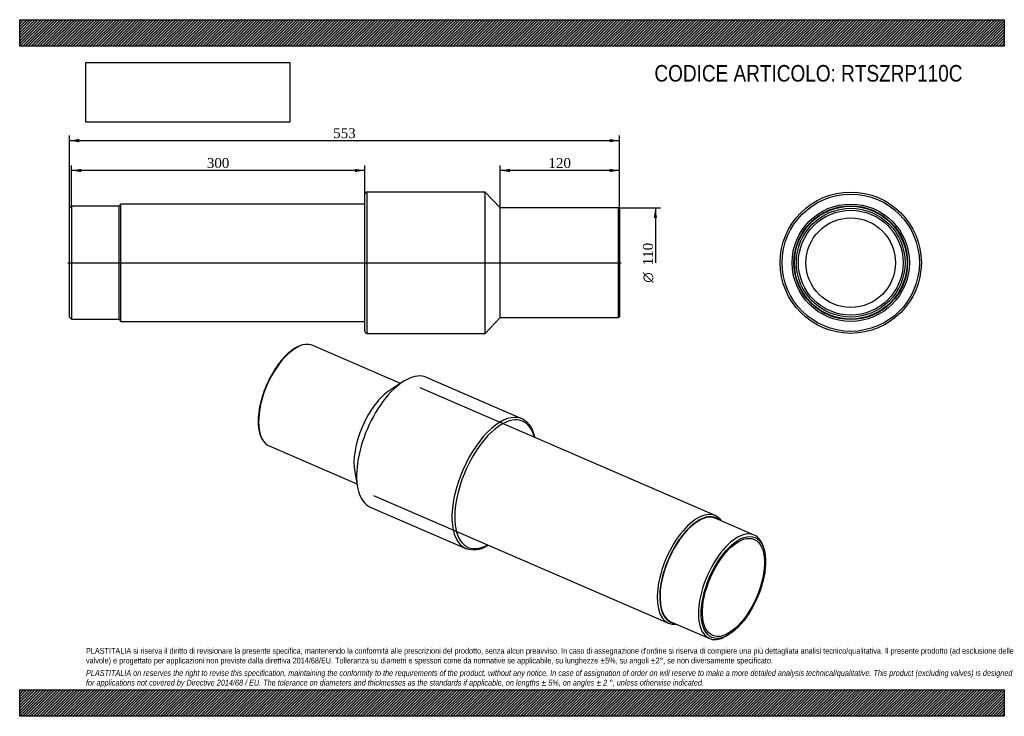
# Model space of a CAD drawing. Header units: millimetres. Extents: x 0 to 990, y 0 to 700.
import ezdxf
from ezdxf.enums import TextEntityAlignment as Align
from ezdxf.lldxf.tags import DXFTag

# ---------------------------------------------------------------- set-up
doc = ezdxf.new("R2010")
doc.units = ezdxf.units.MM
doc.header["$LTSCALE"] = 3.333333
for name, color, linetype in [('COPERTURA_TUBO', 7, 'Continuous'), ('Default', 7, 'Continuous'), ('DV2_Default', 7, 'Continuous'), ('PARTE_PE_', 7, 'Continuous'), ('PARTEA_ACCIAIO', 7, 'Continuous')]:
    doc.layers.add(name, color=color, linetype=linetype)
doc.styles.add('SEACAD_Solid_Edge_ANSI1_Symbols', font='semeca1.ttf')
doc.styles.add('SEACAD_Times_New_Roman', font='times.ttf')
tags = doc.linetypes.add('CENTER2', pattern=[28.575, 19.05, -3.175, 3.175, -3.175]).pattern_tags.tags
tags[10:11] = [DXFTag(74, 4), DXFTag(75, 0), DXFTag(340, '0'), DXFTag(46, 0.0), DXFTag(50, 0.0), DXFTag(44, 0.0), DXFTag(45, 0.0)]
tags[8:9] = [DXFTag(74, 4), DXFTag(75, 0), DXFTag(340, '0'), DXFTag(46, 0.0), DXFTag(50, 0.0), DXFTag(44, 0.0), DXFTag(45, 0.0)]
tags[6:7] = [DXFTag(74, 4), DXFTag(75, 0), DXFTag(340, '0'), DXFTag(46, 0.0), DXFTag(50, 0.0), DXFTag(44, 0.0), DXFTag(45, 0.0)]
tags[4:5] = [DXFTag(74, 4), DXFTag(75, 0), DXFTag(340, '0'), DXFTag(46, 0.0), DXFTag(50, 0.0), DXFTag(44, 0.0), DXFTag(45, 0.0)]
doc.dimstyles.new('ANSImm', dxfattribs={"dimtxt": 10, "dimasz": 10, "dimexe": 5, "dimexo": 0, "dimgap": 2.5, "dimtad": 1, "dimdsep": 46, "dimtxsty": 'SEACAD_Times_New_Roman', "dimblk1": '_SE_FILLED', "dimblk2": '_SE_FILLED', "dimsah": 1, "dimcen": 5, "dimazin": 0, "dimtfac": 0.85, "dimtdec": 3, "dimtofl": 0, "dimtmove": 0, "dimatfit": 3, "dimfxl": 1, "dimarcsym": 0})
picture_1 = doc.add_image_def('image1.jpg', size_in_pixel=(4302, 1260))

# ---------------------------------------------------------------- blocks, each defined once
blk = doc.blocks.new('SE')
at = {"layer": 'COPERTURA_TUBO', "color": 7, "linetype": 'Continuous'}
for p, q in [((699.32, 201.64), (402.56, 330.23)), ((355.69, 222.04), (652.44, 93.46))]:
    blk.add_line(p, q, dxfattribs=at)
for centre, major_axis, start_param, end_param in [((675.88, 147.55), (23.44, 54.09), 0, 3.421851), ((677.33, 146.92), (22.72, 52.44), 0, 3.273969), ((675.88, 147.55), (23.44, 54.09), 6.002927, 6.283185), ((677.33, 146.92), (22.72, 52.44), 6.150809, 6.283185)]:
    blk.add_ellipse(centre, major_axis=major_axis, ratio=0.477985, start_param=start_param, end_param=end_param, dxfattribs=at)
at = {"layer": 'PARTE_PE_', "color": 7, "linetype": 'Continuous'}
for p, q in [((382.8, 334.48), (294.61, 372.7)), ((504.88, 299.03), (408.97, 340.58)), ((385.65, 336.32), (372.45, 327.84)), ((250.87, 271.77), (339.07, 233.55)), ((336.84, 245.65), (339.68, 230.22)), ((352.51, 210.29), (448.42, 168.73))]:
    blk.add_line(p, q, dxfattribs=at)
for centre, radius, start, end in [((288.77, 353.91), 19.85, 79.07306, 121.70912), ((456.68, 191.56), 24.25, 249.80618, 302.85896)]:
    blk.add_arc(centre, radius, start, end, dxfattribs=at)
for centre, major_axis, start_param, end_param in [((272.74, 322.23), (21.87, 50.47), 0.078366, 3.060695), ((272.74, 322.23), (21.87, 50.47), 0, 0.078366), ((380.74, 275.44), (28.23, 65.15), 0, 3.141593), ((368.65, 280.67), (21.87, 50.47), 0.619284, 2.522309), ((476.65, 233.88), (-28.23, -65.15), 3.147988, 6.279768), ((478.26, 233.18), (27.43, 63.31), 0, 3.688094), ((476.65, 233.88), (-28.23, -65.15), 3.141593, 3.147988), ((478.26, 233.18), (27.43, 63.31), 5.736684, 6.283185), ((272.74, 322.23), (21.87, 50.47), 3.060695, 3.141593), ((476.65, 233.88), (-28.23, -65.15), 6.279768, 6.283185)]:
    blk.add_ellipse(centre, major_axis=major_axis, ratio=0.477985, start_param=start_param, end_param=end_param, dxfattribs=at)
for points, knots in [([(278.34, 370.8), (278.02, 370.62), (277.23, 370.19), (275.8, 369.31), (274.14, 368.18), (272.47, 366.92), (270.8, 365.55), (269.14, 364.06), (267.49, 362.47), (265.86, 360.78), (264.24, 358.99), (262.65, 357.11), (261.08, 355.14), (259.54, 353.08), (258.04, 350.95), (256.57, 348.74), (255.14, 346.47), (253.76, 344.14), (252.43, 341.75), (251.15, 339.31), (249.92, 336.82), (248.75, 334.3), (247.64, 331.75), (246.6, 329.18), (245.62, 326.59), (244.71, 323.99), (243.87, 321.38), (243.1, 318.78), (242.41, 316.18), (241.79, 313.6), (241.26, 311.04), (240.8, 308.51), (240.43, 306.01), (240.14, 303.56), (239.93, 301.15), (239.8, 298.8), (239.76, 296.5), (239.8, 294.27), (239.93, 292.11), (240.15, 290.02), (240.45, 288.01), (240.83, 286.09), (241.3, 284.27), (241.85, 282.53), (242.49, 280.9), (243.2, 279.38), (244, 277.96), (244.87, 276.66), (245.82, 275.48), (246.83, 274.43), (247.87, 273.53), (248.53, 273.08), (248.89, 272.85)], [0, 0, 0, 0, 0.010703, 0.031039, 0.051377, 0.071712, 0.09204, 0.11236, 0.132671, 0.152972, 0.173263, 0.193544, 0.213818, 0.234084, 0.254343, 0.274596, 0.294844, 0.315087, 0.335327, 0.355565, 0.3758, 0.396034, 0.416267, 0.4365, 0.456734, 0.476969, 0.497207, 0.517447, 0.53769, 0.557938, 0.57819, 0.598449, 0.618715, 0.638988, 0.65927, 0.679561, 0.699863, 0.720175, 0.740499, 0.760834, 0.781179, 0.801532, 0.82189, 0.842246, 0.862589, 0.882907, 0.903184, 0.923401, 0.943538, 0.963579, 0.983515, 1, 1, 1, 1]), ([(518.11, 280.17), (517.97, 280.78), (517.65, 282.09), (517.07, 284.02), (516.38, 285.95), (515.61, 287.77), (514.75, 289.49), (513.81, 291.1), (512.8, 292.59), (511.7, 293.96), (510.54, 295.2), (509.31, 296.32), (508.01, 297.31), (506.66, 298.16), (505.5, 298.77), (504.86, 299.02), (504.65, 299.1)], [0.7735567, 0.7735567, 0.7735567, 0.7735567, 0.7884373, 0.8058534, 0.8232572, 0.8406368, 0.8579771, 0.8752603, 0.8924673, 0.90958, 0.926584, 0.943472, 0.9602463, 0.9769207, 0.9935192, 1, 1, 1, 1]), ([(469.84, 171.19), (470.21, 171.39), (470.64, 171.63), (471.1, 171.89), (471.23, 171.97)], [0, 0, 0, 0, 0.00915848, 0.01281649, 0.01281649, 0.01281649, 0.01281649])]:
    blk.add_open_spline(points, degree=3, knots=knots, dxfattribs=at)
at = {"layer": 'PARTEA_ACCIAIO', "color": 7, "linetype": 'Continuous'}
for p, q in [((738.54, 182.14), (699.86, 198.9)), ((748.9, 165.88), (748.44, 167.91)), ((654.81, 94.94), (693.5, 78.18)), ((710.64, 80.69), (712.45, 81.74))]:
    blk.add_line(p, q, dxfattribs=at)
for centre, major_axis, start_param, end_param in [((677.33, 146.92), (-22.72, -52.44), 3.009217, 6.283185), ((677.33, 146.92), (-22.52, -51.98), 3.141593, 6.283185), ((716.02, 130.16), (22.52, 51.98), 0, 3.716997), ((716.02, 130.16), (22.52, 51.98), 5.707781, 6.283185), ((677.33, 146.92), (-22.72, -52.44), 0, 0.132376)]:
    blk.add_ellipse(centre, major_axis=major_axis, ratio=0.477985, start_param=start_param, end_param=end_param, dxfattribs=at)
for major_axis in [(21.73, 50.15), (20.93, 48.31)]:
    blk.add_ellipse((717.63, 129.46), major_axis=major_axis, ratio=0.477985, dxfattribs=at)
blk = doc.blocks.new('SE1')
at = {"layer": 'COPERTURA_TUBO', "color": 7, "linetype": 'Continuous'}
for p, q in [((101.84, 514.77), (100.04, 512.97)), ((100.04, 398.67), (100.04, 512.97)), ((101.84, 396.87), (101.84, 514.77)), ((347.04, 514.77), (101.84, 514.77)), ((100.04, 398.67), (101.84, 396.87)), ((101.84, 396.87), (347.04, 396.87))]:
    blk.add_line(p, q, dxfattribs=at)
at = {"layer": 'DV2_Default', "color": 7, "linetype": 'CENTER2'}
blk.add_line((48.29, 455.82), (604.79, 455.82), dxfattribs=at)
at = {"layer": 'PARTE_PE_', "color": 7, "linetype": 'Continuous'}
for p, q in [((347.04, 386.82), (347.04, 524.82)), ((349.04, 526.82), (349.04, 384.82)), ((468.04, 526.82), (349.04, 526.82)), ((468.04, 384.82), (468.04, 526.82)), ((483.04, 510.82), (468.04, 526.82)), ((483.04, 400.82), (483.04, 510.82)), ((602.04, 510.82), (483.04, 510.82)), ((602.04, 400.82), (602.04, 510.82)), ((603.04, 509.82), (603.04, 401.82)), ((468.04, 384.82), (483.04, 400.82)), ((483.04, 400.82), (602.04, 400.82)), ((349.04, 384.82), (468.04, 384.82))]:
    blk.add_line(p, q, dxfattribs=at)
for centre, radius, start, end in [((349.04, 524.82), 2, 90, 180), ((602.04, 509.82), 1, 0, 90), ((602.04, 401.82), 1, 270, 0), ((349.04, 386.82), 2, 180, 270)]:
    blk.add_arc(centre, radius, start, end, dxfattribs=at)
at = {"layer": 'PARTEA_ACCIAIO', "color": 7, "linetype": 'Continuous'}
for p, q in [((52.04, 512.47), (50.04, 510.47)), ((50.04, 401.17), (50.04, 510.47)), ((52.04, 512.47), (52.04, 399.17)), ((100.04, 512.47), (52.04, 512.47)), ((100.04, 398.67), (100.04, 512.97)), ((50.04, 401.17), (52.04, 399.17)), ((52.04, 399.17), (100.04, 399.17))]:
    blk.add_line(p, q, dxfattribs=at)
blk = doc.blocks.new('SE2')
at = {"layer": 'COPERTURA_TUBO', "color": 7, "linetype": 'Continuous'}
for radius in [58.95, 57.15]:
    blk.add_circle((835.59, 455.82), radius, dxfattribs=at)
at = {"layer": 'PARTE_PE_', "color": 7, "linetype": 'Continuous'}
for radius in [71, 69, 45]:
    blk.add_circle((835.59, 455.82), radius, dxfattribs=at)
at = {"layer": 'PARTEA_ACCIAIO', "color": 7, "linetype": 'Continuous'}
for radius in [57.15, 56.65, 54.65, 52.65]:
    blk.add_circle((835.59, 455.82), radius, dxfattribs=at)
blk = doc.blocks.new('GDimGGroup')
at = {"layer": 'Default', "linetype": 'Continuous'}
blk.add_hatch(color=7, dxfattribs=at).paths.add_polyline_path([(640.83, 500.82), (639.16, 510.82), (637.49, 500.82)])
at = {"layer": 'Default', "color": 7, "linetype": 'Continuous'}
for p, q in [((602.04, 510.82), (644.16, 510.82)), ((639.16, 510.82), (639.16, 455.82))]:
    blk.add_line(p, q, dxfattribs=at)
for s, style, p in [('110', 'SEACAD_Times_New_Roman', (626.66, 453.14)), ('O', 'SEACAD_Solid_Edge_ANSI1_Symbols', (626.66, 435.74))]:
    blk.add_text(s, height=10, rotation=90, dxfattribs=dict(at, style=style)).set_placement(p, align=Align.TOP_LEFT)
blk = doc.blocks.new('DMBLK49')
at = {"layer": 'Default', "linetype": 'Continuous'}
for points in [[(493.04, 550.17), (483.04, 548.5), (493.04, 546.84)], [(593.04, 550.17), (593.04, 546.84), (603.04, 548.5)]]:
    blk.add_hatch(color=7, dxfattribs=at).paths.add_polyline_path(points)
at = {"layer": 'Default', "color": 7, "linetype": 'Continuous'}
for p, q in [((483.04, 510.82), (483.04, 553.5)), ((603.04, 548.5), (483.04, 548.5)), ((603.04, 509.82), (603.04, 553.5))]:
    blk.add_line(p, q, dxfattribs=at)
at = {"layer": 'Default', "color": 7, "linetype": 'Continuous', "style": 'SEACAD_Times_New_Roman'}
blk.add_text('120', height=10, dxfattribs=at).set_placement((531.66, 561), align=Align.TOP_LEFT)
blk = doc.blocks.new('_SE_FILLED')
at = {"color": 0}
blk.add_line((0, 0), (-1, 0), dxfattribs=at)
blk.add_solid([(0, 0), (-1, -0.1665), (-1, 0.1665), (0, 0)], dxfattribs=at)
blk = doc.blocks.new('DMBLK50')
at = {"layer": 'Default', "linetype": 'Continuous'}
for points in [[(60.04, 580.17), (50.04, 578.5), (60.04, 576.84)], [(593.04, 580.17), (593.04, 576.84), (603.04, 578.5)]]:
    blk.add_hatch(color=7, dxfattribs=at).paths.add_polyline_path(points)
at = {"layer": 'Default', "color": 7, "linetype": 'Continuous'}
for p, q in [((50.04, 455.82), (50.04, 583.5)), ((50.04, 578.5), (603.04, 578.5)), ((603.04, 455.82), (603.04, 583.5))]:
    blk.add_line(p, q, dxfattribs=at)
at = {"layer": 'Default', "color": 7, "linetype": 'Continuous', "style": 'SEACAD_Times_New_Roman'}
blk.add_text('553', height=10, dxfattribs=at).set_placement((315.16, 591), align=Align.TOP_LEFT)
blk = doc.blocks.new('DMBLK51')
at = {"layer": 'Default', "linetype": 'Continuous'}
for points in [[(62.04, 550.17), (52.04, 548.5), (62.04, 546.84)], [(337.04, 550.17), (337.04, 546.84), (347.04, 548.5)]]:
    blk.add_hatch(color=7, dxfattribs=at).paths.add_polyline_path(points)
at = {"layer": 'Default', "color": 7, "linetype": 'Continuous'}
for p, q in [((52.04, 512.47), (52.04, 553.5)), ((347.04, 548.5), (52.04, 548.5)), ((347.04, 524.82), (347.04, 553.5))]:
    blk.add_line(p, q, dxfattribs=at)
at = {"layer": 'Default', "color": 7, "linetype": 'Continuous', "style": 'SEACAD_Times_New_Roman'}
blk.add_text('300', height=10, dxfattribs=at).set_placement((188.16, 561), align=Align.TOP_LEFT)

msp = doc.modelspace()

# ---------------------------------------------------------------- hatches: boundary and pattern name
at = {"layer": 'Default', "linetype": 'Continuous'}
h = msp.add_hatch(dxfattribs=at)
h.set_pattern_fill('LINE', scale=0.629921, angle=45, style=0)
h.paths.add_polyline_path([(990, 673.333), (990, 700), (0, 700), (0, 673.333)])
for points in [[(990, 673.333), (990, 700), (0, 700), (0, 673.333)], [(990, 0), (990, 26.667), (0, 26.667), (0, 0)]]:
    msp.add_hatch(color=7, dxfattribs=at).paths.add_polyline_path(points)
h = msp.add_hatch(dxfattribs=at)
h.set_pattern_fill('LINE', scale=0.62992, angle=45, style=0)
h.paths.add_polyline_path([(990, 0), (990, 26.667), (0, 26.667), (0, 0)])

# ---------------------------------------------------------------- linework, layer by layer
at = {"layer": 'Default', "color": 7, "linetype": 'Continuous'}
for p, q in [((0, 700), (990, 700)), ((0, 673.333), (0, 700)), ((990, 700), (990, 673.333)), ((990, 673.333), (0, 673.333)), ((0, 26.667), (990, 26.667)), ((0, 0), (0, 26.667)), ((990, 26.667), (990, 0)), ((990, 0), (0, 0))]:
    msp.add_line(p, q, dxfattribs=at)

# ---------------------------------------------------------------- block references
at = {"layer": 'Default'}
for name in ['SE1', 'SE2', 'GDimGGroup', 'SE']:
    msp.add_blockref(name, (0, 0), dxfattribs=at)

# ---------------------------------------------------------------- texts
at = {"layer": 'Default', "attachment_point": 1}
for s, insert, char_height, width in [('{\\fArial Narrow|b0||i0||c0|p34;\\C7;\\H16.66666667;\\W1.;CODICE ARTICOLO: RTSZRP110C}', (638.216, 654.474), 16.66667, 334.62357), ("{\\fArial Narrow|b0||i0||c0|p34;\\C7;\\H5.833333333;\\W1.;PLASTITALIA si riserva il diritto di revisionare la presente specifica, mantenendo la conformità alle prescrizioni del prodotto, senza alcun preavviso. In caso di assegnazione d'ordine si riserva di compiere una più dettagliata analisi tecnico/qualitativa. Il presente prodotto (ad esclusione delle \\P}{\\fArial Narrow|b0||i0||c0|p34;\\C7;\\H5.833333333;\\W1.;valvole) è progettato per applicazioni non previste dalla direttiva 2014/68/EU. Tolleranza su diametri e spessori come da normative se applicabile, su lunghezze ±5%, su angoli ±2°, se non diversamente specificato.\\P}{\\fArial Narrow|b0||i0||c0|p34;\\C7;\\H1.666666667;\\W1.;   \\P}{\\fArial Narrow|b0||i1||c0|p34;\\C7;\\H5.833333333;\\W1.;PLASTITALIA on reserves the right to revise this specification, maintaining the conformity to the requirements of the product, without any notice. In case of assignation of order on will reserve to make a more detailed analysis technical/qualitative. This product (excluding valves) is designed \\P}{\\fArial Narrow|b0||i1||c0|p34;\\C7;\\H5.833333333;\\W1.;for applications not covered by Directive 2014/68 / EU. The tolerance on diameters and thicknesses as the standards if applicable, on lengths ± 5%, on angles ± 2 °, unless otherwise indicated.\\P}", (66.667, 68.675), 5.833333, 856.66667)]:
    msp.add_mtext(s, dxfattribs=dict(at, insert=insert, char_height=char_height, width=width))

# ---------------------------------------------------------------- dimensions: what is measured, and where the dimension line sits
at = {"layer": 'Default', "color": 7, "linetype": 'Continuous'}
dim = msp.add_linear_dim(base=(50.036, 578.503), p1=(50.036, 455.816), p2=(603.036, 455.816), angle=0, text='\\A1;<>', dimstyle='ANSImm', dxfattribs=at)
dim.commit()
dim.dimension.update_dxf_attribs({"geometry": 'DMBLK50', "text_midpoint": (326.536, 578.503), "dimtype": 161})
dim = msp.add_linear_dim(base=(52.036, 548.503), p1=(347.036, 524.816), p2=(52.036, 512.466), text='\\A1;<>', dimstyle='ANSImm', override={"dimdec": 0, "dimrnd": 10, "dimtdec": 4}, dxfattribs=at)
dim.commit()
dim.dimension.update_dxf_attribs({"geometry": 'DMBLK51', "text_midpoint": (199.536, 548.503), "dimtype": 160})
dim = msp.add_linear_dim(base=(483.036, 548.503), p1=(603.036, 509.816), p2=(483.036, 510.816), text='\\A1;<>', dimstyle='ANSImm', dxfattribs=at)
dim.commit()
dim.dimension.update_dxf_attribs({"geometry": 'DMBLK49', "text_midpoint": (543.036, 548.503), "dimtype": 160})

# ---------------------------------------------------------------- pictures from other files: only their frames are drawn
image = msp.add_image(picture_1, insert=(66.667, 597.011), size_in_units=(204.857, 60))
image.dxf.flags = 7

doc.saveas('drawing.dxf')
